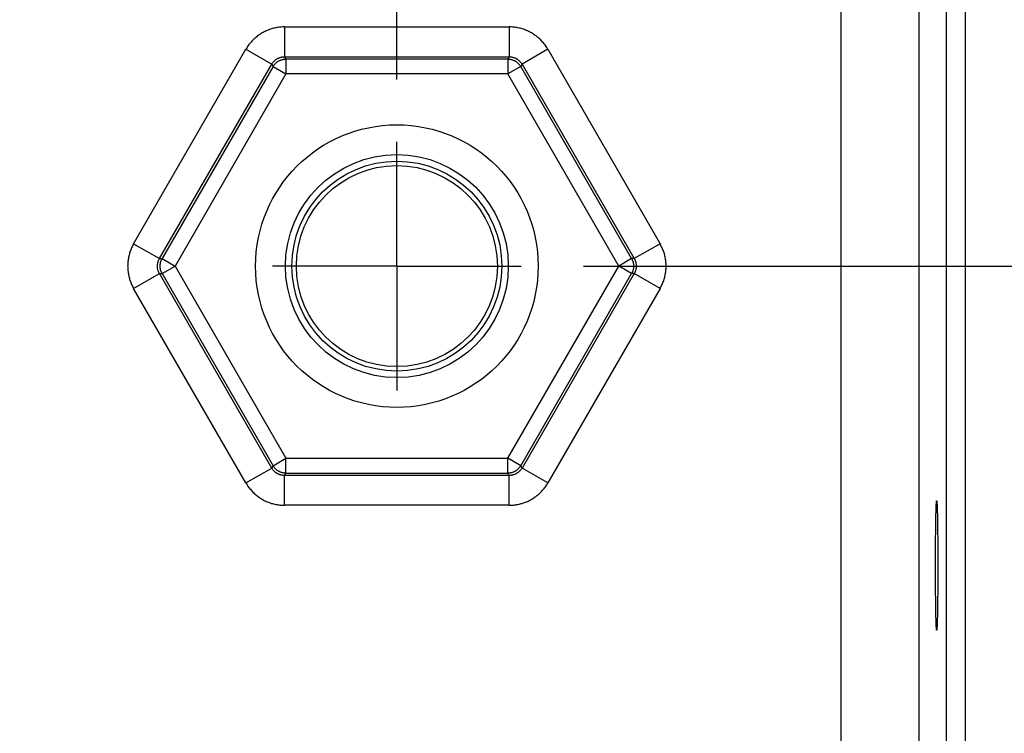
# Model space of a CAD drawing. Header units: inches. Extents: x 0 to 34, y 0 to 22.
# Tile 107 of 112: x 24.4 to 25.4, y 16 to 16.7. Entities that reach past the tile are written whole.
import ezdxf

# ---------------------------------------------------------------- set-up
doc = ezdxf.new("R2010")
doc.units = ezdxf.units.IN
doc.header["$LTSCALE"] = 1.87
doc.header["$MEASUREMENT"] = 0
doc.linetypes.add('CENTER', pattern=[0.6, 0.375, -0.075, 0.075, -0.075])
doc.layers.get('0').update_dxf_attribs({"linetype": 'CONTINUOUS'})
doc.layers.add('DEFAULT_1', color=7, linetype='CENTER')
doc.layers.add('DIMENSIONS', color=7, linetype='CONTINUOUS')
doc.styles.get("Standard").update_dxf_attribs({"font": 'txt', "width": 0.8})
doc.dimstyles.get("Standard").update_dxf_attribs({"dimtxt": 0.125, "dimasz": 0.18, "dimexe": 0.18, "dimexo": 0.0625, "dimgap": 0.09, "dimtad": 0, "dimtih": 1, "dimtoh": 1, "dimdec": 3, "dimzin": 4, "dimdsep": 46, "dimtxsty": 'STANDARD', "dimblk": '_FILLED', "dimblk1": '_FILLED', "dimblk2": '_FILLED', "dimcen": 0.09, "dimadec": 0, "dimazin": 0, "dimtol": 1, "dimtp": 0.01, "dimtm": 0.01, "dimtfac": 1, "dimtdec": 3, "dimtofl": 0, "dimtmove": 0, "dimatfit": 3, "dimldrblk": '_FILLED', "dimfxl": 1, "dimtolj": 1, "dimtzin": 4, "dimarcsym": 0})

# ---------------------------------------------------------------- blocks, each defined once
blk = doc.blocks.new('_FILLED')
at = {"color": 0, "linetype": 'BYBLOCK'}
blk.add_solid([(0, 0), (-1, 0.1736), (-1, -0.1736)], dxfattribs=at)
blk = doc.blocks.new('*D6')
at = {"layer": 'DIMENSIONS', "color": 2, "linetype": 'CONTINUOUS'}
for p, q in [((24.7914, 16.64255), (24.7914, 18.76181)), ((25.5704, 17.83622), (25.5704, 18.76181)), ((24.7914, 18.63681), (24.4314, 18.63681)), ((25.5704, 18.63681), (25.9304, 18.63681))]:
    blk.add_line(p, q, dxfattribs=at)
at = {"layer": 'DIMENSIONS', "color": 2, "linetype": 'CONTINUOUS', "xscale": 0.18, "yscale": 0.18, "zscale": 0.18}
blk.add_blockref('_FILLED', (24.7914, 18.63681), dxfattribs=at)
at = {"layer": 'DIMENSIONS', "color": 2, "linetype": 'CONTINUOUS', "xscale": 0.18, "yscale": 0.18, "zscale": 0.18, "rotation": 180}
blk.add_blockref('_FILLED', (25.5704, 18.63681), dxfattribs=at)
at = {"layer": 'DIMENSIONS', "color": 2, "linetype": 'CONTINUOUS', "width": 0.8}
for s, p in [('.779', (24.88106, 18.57431)), ('[', (24.88106, 18.38681)), (']', (25.48106, 18.38681)), ('19.79', (24.98106, 18.38681))]:
    blk.add_text(s, height=0.125, dxfattribs=at).set_placement(p)
blk = doc.blocks.new('*D7')
at = {"layer": 'DIMENSIONS', "color": 2, "linetype": 'CONTINUOUS'}
for p, q in [((22.0414, 16.64255), (22.0414, 18.76181)), ((24.7914, 16.64255), (24.7914, 18.76181)), ((22.0414, 18.63681), (22.54964, 18.63681)), ((24.7914, 18.63681), (23.99964, 18.63681))]:
    blk.add_line(p, q, dxfattribs=at)
at = {"layer": 'DIMENSIONS', "color": 2, "linetype": 'CONTINUOUS', "xscale": 0.18, "yscale": 0.18, "zscale": 0.18, "rotation": 180}
blk.add_blockref('_FILLED', (22.0414, 18.63681), dxfattribs=at)
at = {"layer": 'DIMENSIONS', "color": 2, "linetype": 'CONTINUOUS', "xscale": 0.18, "yscale": 0.18, "zscale": 0.18}
blk.add_blockref('_FILLED', (24.7914, 18.63681), dxfattribs=at)
at = {"layer": 'DIMENSIONS', "color": 2, "linetype": 'CONTINUOUS', "width": 0.8}
for s, p in [('[', (23.23714, 18.57431)), (']', (23.83714, 18.57431)), ('2.750', (22.61214, 18.57431)), ('69.85', (23.33714, 18.57431))]:
    blk.add_text(s, height=0.125, dxfattribs=at).set_placement(p)
blk = doc.blocks.new('*D8')
at = {"layer": 'DIMENSIONS', "color": 2, "linetype": 'CONTINUOUS'}
for p, q in [((24.979, 16.45495), (26.59717, 16.45495)), ((26.47217, 16.45495), (26.47217, 15.69743)), ((26.47217, 14.41971), (26.47217, 15.25993)), ((25.50391, 14.41971), (26.59717, 14.41971))]:
    blk.add_line(p, q, dxfattribs=at)
at = {"layer": 'DIMENSIONS', "color": 2, "linetype": 'CONTINUOUS', "xscale": 0.18, "yscale": 0.18, "zscale": 0.18}
for p, rotation in [((26.47217, 16.45495), 90), ((26.47217, 14.41971), 270)]:
    blk.add_blockref('_FILLED', p, dxfattribs=dict(at, rotation=rotation))
at = {"layer": 'DIMENSIONS', "color": 2, "linetype": 'CONTINUOUS', "width": 0.8}
for s, p in [('2.035', (26.17217, 15.50993)), ('[', (26.17217, 15.32243)), (']', (26.67217, 15.32243)), ('51.7', (26.27217, 15.32243))]:
    blk.add_text(s, height=0.125, dxfattribs=at).set_placement(p)

msp = doc.modelspace()

# ---------------------------------------------------------------- linework, layer by layer
at = {"color": 7, "linetype": 'CONTINUOUS'}
for p, q in [((25.23826, 14.59259), (25.23826, 17.7153)), ((25.34407, 14.64276), (25.34407, 17.66513)), ((25.36307, 14.64276), (25.36307, 17.66513)), ((25.31625, 17.63732), (25.31625, 14.67058)), ((24.67853, 16.69542), (24.90427, 16.69542)), ((24.67853, 16.69542), (24.67853, 16.66544)), ((24.90427, 16.69542), (24.90427, 16.66544)), ((24.52671, 16.47743), (24.63958, 16.67293)), ((24.63958, 16.67293), (24.66554, 16.65794)), ((24.67853, 16.66544), (24.90427, 16.66544)), ((24.67853, 16.66544), (24.67987, 16.66311)), ((24.90427, 16.66544), (24.90292, 16.66311)), ((24.94321, 16.67293), (24.91725, 16.65794)), ((24.94321, 16.67293), (25.05609, 16.47743)), ((24.55267, 16.46244), (24.66554, 16.65794)), ((24.66688, 16.65562), (24.55536, 16.46244)), ((24.66554, 16.65794), (24.66688, 16.65562)), ((24.66688, 16.65562), (24.67987, 16.64812)), ((24.90292, 16.66311), (24.67987, 16.66311)), ((24.67987, 16.66311), (24.67987, 16.64812)), ((24.90292, 16.66311), (24.90292, 16.64812)), ((24.91591, 16.65562), (24.90292, 16.64812)), ((24.91725, 16.65794), (24.91591, 16.65562)), ((25.02744, 16.46244), (24.91591, 16.65562)), ((24.91725, 16.65794), (25.03012, 16.46244)), ((24.67987, 16.64812), (24.56834, 16.45495)), ((24.90292, 16.64812), (24.67987, 16.64812)), ((25.01445, 16.45495), (24.90292, 16.64812)), ((24.52671, 16.47743), (24.55267, 16.46244)), ((25.05609, 16.47743), (25.03012, 16.46244)), ((24.55267, 16.46244), (24.55536, 16.46244)), ((24.55536, 16.46244), (24.56834, 16.45495)), ((25.02744, 16.46244), (25.01445, 16.45495)), ((25.03012, 16.46244), (25.02744, 16.46244)), ((24.52671, 16.43246), (24.55267, 16.44745)), ((24.55267, 16.44745), (24.55536, 16.44745)), ((24.66554, 16.25195), (24.55267, 16.44745)), ((24.55536, 16.44745), (24.56834, 16.45495)), ((24.55536, 16.44745), (24.66688, 16.25428)), ((24.56834, 16.45495), (24.67987, 16.26177)), ((24.90292, 16.26177), (25.01445, 16.45495)), ((24.91591, 16.25428), (25.02744, 16.44745)), ((25.03012, 16.44745), (24.91725, 16.25195)), ((25.02744, 16.44745), (25.01445, 16.45495)), ((25.03012, 16.44745), (25.02744, 16.44745)), ((25.05609, 16.43246), (25.03012, 16.44745)), ((24.63958, 16.23696), (24.52671, 16.43246)), ((25.05609, 16.43246), (24.94321, 16.23696)), ((24.66688, 16.25428), (24.67987, 16.26177)), ((24.67987, 16.26177), (24.90292, 16.26177)), ((24.67987, 16.24678), (24.67987, 16.26177)), ((24.91591, 16.25428), (24.90292, 16.26177)), ((24.90292, 16.24678), (24.90292, 16.26177)), ((24.63958, 16.23696), (24.66554, 16.25195)), ((24.66554, 16.25195), (24.66688, 16.25428)), ((24.91725, 16.25195), (24.91591, 16.25428)), ((24.94321, 16.23696), (24.91725, 16.25195)), ((24.67853, 16.24446), (24.67987, 16.24678)), ((24.90427, 16.24446), (24.67853, 16.24446)), ((24.67853, 16.21448), (24.67853, 16.24446)), ((24.67987, 16.24678), (24.90292, 16.24678)), ((24.90427, 16.24446), (24.90292, 16.24678)), ((24.90427, 16.21448), (24.90427, 16.24446)), ((24.90427, 16.21448), (24.67853, 16.21448))]:
    msp.add_line(p, q, dxfattribs=at)
for radius in [0.14207, 0.11208, 0.10553, 0.10103]:
    msp.add_circle((24.7914, 16.45495), radius, dxfattribs=at)
for points, knots in [([(24.67853, 16.69542), (24.67778, 16.69542), (24.6763, 16.69538), (24.67407, 16.69522), (24.67185, 16.69494), (24.66964, 16.69455), (24.66744, 16.69405), (24.66528, 16.69344), (24.66315, 16.69273), (24.66106, 16.69191), (24.65901, 16.69098), (24.65701, 16.68996), (24.65507, 16.68884), (24.65318, 16.68762), (24.65136, 16.68631), (24.6496, 16.68491), (24.64792, 16.68342), (24.64631, 16.68185), (24.64478, 16.6802), (24.64333, 16.67848), (24.64198, 16.67669), (24.64072, 16.67484), (24.63995, 16.67357), (24.63958, 16.67293)], [0, 0, 0, 0, 0.047169, 0.094594, 0.142202, 0.189922, 0.237677, 0.285399, 0.333079, 0.380747, 0.428424, 0.476109, 0.523798, 0.571483, 0.619156, 0.666816, 0.714487, 0.762202, 0.80996, 0.857692, 0.905324, 0.952784, 1, 1, 1, 1]), ([(24.94321, 16.67293), (24.94284, 16.67357), (24.94207, 16.67484), (24.94081, 16.67669), (24.93946, 16.67847), (24.93802, 16.6802), (24.93649, 16.68185), (24.93488, 16.68342), (24.9332, 16.6849), (24.93144, 16.6863), (24.92962, 16.68762), (24.92773, 16.68883), (24.92578, 16.68996), (24.92379, 16.69098), (24.92174, 16.69191), (24.91965, 16.69273), (24.91752, 16.69344), (24.91535, 16.69405), (24.91316, 16.69455), (24.91095, 16.69494), (24.90872, 16.69522), (24.90649, 16.69538), (24.90501, 16.69542), (24.90427, 16.69542)], [0, 0, 0, 0, 0.047169, 0.094594, 0.142202, 0.189922, 0.237677, 0.285399, 0.333079, 0.380747, 0.428424, 0.476109, 0.523798, 0.571483, 0.619156, 0.666816, 0.714487, 0.762202, 0.80996, 0.857692, 0.905324, 0.952784, 1, 1, 1, 1]), ([(24.66554, 16.65794), (24.66571, 16.65823), (24.66605, 16.65878), (24.66662, 16.65958), (24.66725, 16.66034), (24.66792, 16.66106), (24.66863, 16.66173), (24.66939, 16.66235), (24.67019, 16.66292), (24.67102, 16.66344), (24.67189, 16.66391), (24.67278, 16.66431), (24.6737, 16.66466), (24.67464, 16.66494), (24.6756, 16.66516), (24.67656, 16.66532), (24.67754, 16.66542), (24.6782, 16.66544), (24.67853, 16.66544)], [0, 0, 0, 0, 0.062651, 0.12523, 0.187751, 0.250228, 0.312669, 0.375086, 0.4375, 0.499936, 0.562408, 0.624901, 0.687392, 0.749873, 0.812357, 0.874859, 0.937399, 1, 1, 1, 1]), ([(24.90427, 16.66544), (24.90459, 16.66544), (24.90525, 16.66542), (24.90623, 16.66532), (24.9072, 16.66516), (24.90815, 16.66494), (24.90909, 16.66466), (24.91001, 16.66431), (24.91091, 16.66391), (24.91177, 16.66344), (24.9126, 16.66293), (24.9134, 16.66235), (24.91416, 16.66173), (24.91488, 16.66106), (24.91555, 16.66034), (24.91617, 16.65958), (24.91674, 16.65878), (24.91709, 16.65822), (24.91725, 16.65794)], [0, 0, 0, 0, 0.062651, 0.12523, 0.187751, 0.250228, 0.312669, 0.375086, 0.4375, 0.499936, 0.562408, 0.624901, 0.687392, 0.749873, 0.812357, 0.874859, 0.937399, 1, 1, 1, 1]), ([(24.66688, 16.65562), (24.66705, 16.6559), (24.66739, 16.65645), (24.66797, 16.65725), (24.66859, 16.65801), (24.66926, 16.65873), (24.66998, 16.6594), (24.67074, 16.66002), (24.67153, 16.66059), (24.67237, 16.66111), (24.67323, 16.66157), (24.67413, 16.66198), (24.67505, 16.66232), (24.67599, 16.66261), (24.67694, 16.66283), (24.67791, 16.66299), (24.67889, 16.66309), (24.67954, 16.66311), (24.67987, 16.66311)], [0, 0, 0, 0, 0.062493, 0.124989, 0.187487, 0.249987, 0.312489, 0.374992, 0.437496, 0.5, 0.562504, 0.625008, 0.687511, 0.750013, 0.812513, 0.875011, 0.937507, 1, 1, 1, 1]), ([(24.90292, 16.66311), (24.90325, 16.66311), (24.9039, 16.66309), (24.90488, 16.66299), (24.90585, 16.66283), (24.9068, 16.66261), (24.90774, 16.66233), (24.90866, 16.66198), (24.90956, 16.66157), (24.91042, 16.66111), (24.91126, 16.66059), (24.91205, 16.66002), (24.91281, 16.6594), (24.91353, 16.65873), (24.9142, 16.65801), (24.91483, 16.65725), (24.9154, 16.65645), (24.91574, 16.6559), (24.91591, 16.65562)], [0, 0, 0, 0, 0.062347, 0.124717, 0.187152, 0.24966, 0.312209, 0.374743, 0.437264, 0.499791, 0.56232, 0.624857, 0.68739, 0.749915, 0.812439, 0.874965, 0.937489, 1, 1, 1, 1]), ([(24.52671, 16.47743), (24.52634, 16.47679), (24.52563, 16.47549), (24.52466, 16.47348), (24.52378, 16.47141), (24.52301, 16.4693), (24.52235, 16.46715), (24.52179, 16.46497), (24.52135, 16.46277), (24.52101, 16.46055), (24.52079, 16.45832), (24.52068, 16.45607), (24.52068, 16.45383), (24.52079, 16.45158), (24.52101, 16.44935), (24.52135, 16.44713), (24.52179, 16.44493), (24.52235, 16.44275), (24.52301, 16.4406), (24.52378, 16.43849), (24.52465, 16.43642), (24.52563, 16.43441), (24.52634, 16.4331), (24.52671, 16.43246)], [0, 0, 0, 0, 0.047169, 0.094594, 0.142202, 0.189922, 0.237677, 0.285399, 0.333079, 0.380747, 0.428424, 0.476109, 0.523798, 0.571483, 0.619156, 0.666816, 0.714487, 0.762202, 0.80996, 0.857692, 0.905324, 0.952784, 1, 1, 1, 1]), ([(25.05609, 16.43246), (25.05646, 16.4331), (25.05717, 16.43441), (25.05814, 16.43642), (25.05901, 16.43848), (25.05978, 16.44059), (25.06044, 16.44274), (25.061, 16.44492), (25.06144, 16.44712), (25.06178, 16.44934), (25.062, 16.45158), (25.06212, 16.45382), (25.06212, 16.45607), (25.062, 16.45831), (25.06178, 16.46055), (25.06144, 16.46277), (25.061, 16.46497), (25.06044, 16.46715), (25.05978, 16.4693), (25.05901, 16.47141), (25.05814, 16.47347), (25.05717, 16.47549), (25.05646, 16.47679), (25.05609, 16.47743)], [0, 0, 0, 0, 0.047169, 0.094594, 0.142202, 0.189922, 0.237677, 0.285399, 0.333079, 0.380747, 0.428424, 0.476109, 0.523798, 0.571483, 0.619156, 0.666816, 0.714487, 0.762202, 0.80996, 0.857692, 0.905324, 0.952784, 1, 1, 1, 1]), ([(24.55267, 16.44745), (24.55251, 16.44774), (24.5522, 16.44831), (24.55179, 16.44921), (24.55144, 16.45013), (24.55116, 16.45107), (24.55093, 16.45202), (24.55077, 16.45299), (24.55068, 16.45397), (24.55065, 16.45495), (24.55068, 16.45593), (24.55077, 16.4569), (24.55094, 16.45787), (24.55116, 16.45883), (24.55144, 16.45977), (24.55179, 16.46069), (24.5522, 16.46158), (24.55251, 16.46216), (24.55267, 16.46244)], [0, 0, 0, 0, 0.062651, 0.12523, 0.187751, 0.250228, 0.312669, 0.375086, 0.4375, 0.499936, 0.562408, 0.624901, 0.687392, 0.749873, 0.812357, 0.874859, 0.937399, 1, 1, 1, 1]), ([(24.55536, 16.44745), (24.55519, 16.44773), (24.55489, 16.44831), (24.55448, 16.4492), (24.55414, 16.45012), (24.55385, 16.45106), (24.55363, 16.45202), (24.55347, 16.45299), (24.55337, 16.45396), (24.55334, 16.45494), (24.55337, 16.45593), (24.55347, 16.4569), (24.55363, 16.45787), (24.55385, 16.45883), (24.55413, 16.45977), (24.55448, 16.46069), (24.55488, 16.46158), (24.55519, 16.46216), (24.55536, 16.46244)], [0, 0, 0, 0, 0.062347, 0.124717, 0.187152, 0.24966, 0.312209, 0.374743, 0.437264, 0.499791, 0.56232, 0.624857, 0.68739, 0.749915, 0.812439, 0.874965, 0.937489, 1, 1, 1, 1]), ([(25.02744, 16.46244), (25.0276, 16.46216), (25.02791, 16.46158), (25.02831, 16.46069), (25.02866, 16.45977), (25.02894, 16.45883), (25.02916, 16.45787), (25.02932, 16.4569), (25.02942, 16.45593), (25.02945, 16.45494), (25.02942, 16.45396), (25.02932, 16.45299), (25.02916, 16.45202), (25.02894, 16.45106), (25.02866, 16.45012), (25.02831, 16.4492), (25.02791, 16.44831), (25.0276, 16.44773), (25.02744, 16.44745)], [0, 0, 0, 0, 0.062511, 0.125035, 0.187561, 0.250085, 0.31261, 0.375143, 0.43768, 0.500209, 0.562736, 0.625257, 0.687791, 0.75034, 0.812848, 0.875283, 0.937653, 1, 1, 1, 1]), ([(25.03012, 16.46244), (25.03028, 16.46216), (25.03059, 16.46158), (25.031, 16.46069), (25.03135, 16.45977), (25.03163, 16.45883), (25.03186, 16.45787), (25.03202, 16.4569), (25.03211, 16.45593), (25.03215, 16.45495), (25.03211, 16.45397), (25.03202, 16.45299), (25.03186, 16.45202), (25.03163, 16.45107), (25.03135, 16.45013), (25.031, 16.44921), (25.03059, 16.44831), (25.03028, 16.44774), (25.03012, 16.44745)], [0, 0, 0, 0, 0.062651, 0.12523, 0.187751, 0.250228, 0.312669, 0.375086, 0.4375, 0.499936, 0.562408, 0.624901, 0.687392, 0.749873, 0.812357, 0.874859, 0.937399, 1, 1, 1, 1]), ([(24.67853, 16.24446), (24.6782, 16.24446), (24.67754, 16.24448), (24.67656, 16.24457), (24.67559, 16.24473), (24.67464, 16.24496), (24.6737, 16.24524), (24.67278, 16.24558), (24.67189, 16.24599), (24.67102, 16.24645), (24.67019, 16.24697), (24.66939, 16.24754), (24.66863, 16.24816), (24.66792, 16.24884), (24.66725, 16.24955), (24.66662, 16.25031), (24.66605, 16.25111), (24.66571, 16.25167), (24.66554, 16.25195)], [0, 0, 0, 0, 0.062651, 0.12523, 0.187751, 0.250228, 0.312669, 0.375086, 0.4375, 0.499936, 0.562408, 0.624901, 0.687392, 0.749873, 0.812357, 0.874859, 0.937399, 1, 1, 1, 1]), ([(24.67987, 16.24678), (24.67954, 16.24678), (24.67889, 16.24681), (24.67791, 16.2469), (24.67694, 16.24706), (24.67599, 16.24729), (24.67505, 16.24757), (24.67413, 16.24792), (24.67323, 16.24832), (24.67237, 16.24878), (24.67153, 16.2493), (24.67074, 16.24987), (24.66998, 16.2505), (24.66926, 16.25117), (24.66859, 16.25188), (24.66797, 16.25264), (24.66739, 16.25344), (24.66705, 16.254), (24.66688, 16.25428)], [0, 0, 0, 0, 0.062493, 0.124989, 0.187487, 0.249987, 0.312489, 0.374992, 0.437496, 0.5, 0.562504, 0.625008, 0.687511, 0.750013, 0.812513, 0.875011, 0.937507, 1, 1, 1, 1]), ([(24.91591, 16.25428), (24.91574, 16.254), (24.9154, 16.25344), (24.91483, 16.25264), (24.9142, 16.25188), (24.91353, 16.25117), (24.91281, 16.2505), (24.91206, 16.24987), (24.91126, 16.2493), (24.91042, 16.24878), (24.90956, 16.24832), (24.90866, 16.24792), (24.90775, 16.24757), (24.90681, 16.24729), (24.90585, 16.24706), (24.90488, 16.2469), (24.90391, 16.24681), (24.90325, 16.24678), (24.90292, 16.24678)], [0, 0, 0, 0, 0.062493, 0.124989, 0.187487, 0.249987, 0.312489, 0.374992, 0.437496, 0.5, 0.562504, 0.625008, 0.687511, 0.750013, 0.812513, 0.875011, 0.937507, 1, 1, 1, 1]), ([(24.91725, 16.25195), (24.91709, 16.25167), (24.91674, 16.25111), (24.91617, 16.25031), (24.91555, 16.24955), (24.91488, 16.24884), (24.91416, 16.24816), (24.9134, 16.24754), (24.9126, 16.24697), (24.91177, 16.24645), (24.91091, 16.24599), (24.91001, 16.24558), (24.90909, 16.24524), (24.90815, 16.24495), (24.9072, 16.24473), (24.90623, 16.24457), (24.90525, 16.24448), (24.90459, 16.24446), (24.90427, 16.24446)], [0, 0, 0, 0, 0.062651, 0.12523, 0.187751, 0.250228, 0.312669, 0.375086, 0.4375, 0.499936, 0.562408, 0.624901, 0.687392, 0.749873, 0.812357, 0.874859, 0.937399, 1, 1, 1, 1]), ([(24.63958, 16.23696), (24.63995, 16.23632), (24.64072, 16.23505), (24.64198, 16.23321), (24.64333, 16.23142), (24.64477, 16.2297), (24.6463, 16.22805), (24.64791, 16.22648), (24.6496, 16.22499), (24.65135, 16.22359), (24.65317, 16.22228), (24.65506, 16.22106), (24.65701, 16.21994), (24.65901, 16.21891), (24.66105, 16.21799), (24.66314, 16.21717), (24.66527, 16.21645), (24.66744, 16.21585), (24.66963, 16.21535), (24.67184, 16.21496), (24.67407, 16.21468), (24.6763, 16.21451), (24.67778, 16.21448), (24.67853, 16.21448)], [0, 0, 0, 0, 0.047169, 0.094594, 0.142202, 0.189922, 0.237677, 0.285399, 0.333079, 0.380747, 0.428424, 0.476109, 0.523798, 0.571483, 0.619156, 0.666816, 0.714487, 0.762202, 0.80996, 0.857692, 0.905324, 0.952784, 1, 1, 1, 1]), ([(24.90427, 16.21448), (24.90501, 16.21448), (24.90649, 16.21451), (24.90872, 16.21468), (24.91094, 16.21496), (24.91316, 16.21535), (24.91535, 16.21584), (24.91751, 16.21645), (24.91964, 16.21717), (24.92173, 16.21799), (24.92378, 16.21891), (24.92578, 16.21993), (24.92773, 16.22106), (24.92961, 16.22228), (24.93144, 16.22359), (24.93319, 16.22499), (24.93488, 16.22648), (24.93648, 16.22805), (24.93801, 16.22969), (24.93946, 16.23142), (24.94081, 16.23321), (24.94207, 16.23505), (24.94284, 16.23632), (24.94321, 16.23696)], [0, 0, 0, 0, 0.047169, 0.094594, 0.142202, 0.189922, 0.237677, 0.285399, 0.333079, 0.380747, 0.428424, 0.476109, 0.523798, 0.571483, 0.619156, 0.666816, 0.714487, 0.762202, 0.80996, 0.857692, 0.905324, 0.952784, 1, 1, 1, 1]), ([(25.33422, 16.08899), (25.33419, 16.08899), (25.33415, 16.08911), (25.33411, 16.08929), (25.33406, 16.08964), (25.33401, 16.0901), (25.33396, 16.09071), (25.33391, 16.09144), (25.33386, 16.0923), (25.33381, 16.09329), (25.33377, 16.09441), (25.33372, 16.09565), (25.33367, 16.09701), (25.33363, 16.09848), (25.33359, 16.10008), (25.33354, 16.10178), (25.3335, 16.10359), (25.33346, 16.10551), (25.33343, 16.10753), (25.33339, 16.10964), (25.33336, 16.11185), (25.33332, 16.11414), (25.33329, 16.11651), (25.33326, 16.11897), (25.33324, 16.12149), (25.33321, 16.12408), (25.33319, 16.12674), (25.33317, 16.12945), (25.33315, 16.13221), (25.33313, 16.13502), (25.33312, 16.13786), (25.33311, 16.14074), (25.3331, 16.14365), (25.33309, 16.14657), (25.33309, 16.14952), (25.33309, 16.15247), (25.33309, 16.15542), (25.33309, 16.15838), (25.33309, 16.16132), (25.3331, 16.16425), (25.33311, 16.16715), (25.33312, 16.17003), (25.33313, 16.17288), (25.33315, 16.17568), (25.33317, 16.17845), (25.33319, 16.18116), (25.33321, 16.18381), (25.33324, 16.1864), (25.33326, 16.18893), (25.33329, 16.19138), (25.33332, 16.19376), (25.33336, 16.19605), (25.33339, 16.19825), (25.33343, 16.20037), (25.33346, 16.20238), (25.3335, 16.2043), (25.33354, 16.20611), (25.33359, 16.20782), (25.33363, 16.20941), (25.33367, 16.21089), (25.33372, 16.21225), (25.33377, 16.21349), (25.33381, 16.2146), (25.33386, 16.21559), (25.33391, 16.21646), (25.33396, 16.21719), (25.33401, 16.21779), (25.33406, 16.21825), (25.33411, 16.21861), (25.33415, 16.21879), (25.33419, 16.21891), (25.33422, 16.21891)], [0, 0, 0, 0, 0.000652, 0.002255, 0.004869, 0.008501, 0.013146, 0.018796, 0.025444, 0.033071, 0.041665, 0.051211, 0.06168, 0.073062, 0.085328, 0.098448, 0.112407, 0.127162, 0.142692, 0.158966, 0.175937, 0.193588, 0.211872, 0.230746, 0.250188, 0.270138, 0.290568, 0.311436, 0.332684, 0.35429, 0.376194, 0.398348, 0.420723, 0.443253, 0.465904, 0.488631, 0.511369, 0.534096, 0.556747, 0.579277, 0.601652, 0.623806, 0.64571, 0.667316, 0.688564, 0.709432, 0.729862, 0.749812, 0.769254, 0.788128, 0.806412, 0.824063, 0.841034, 0.857308, 0.872838, 0.887593, 0.901552, 0.914672, 0.926938, 0.93832, 0.948789, 0.958335, 0.966929, 0.974556, 0.981204, 0.986854, 0.991499, 0.995131, 0.997745, 0.999348, 1, 1, 1, 1]), ([(25.33422, 16.21891), (25.33425, 16.21891), (25.33429, 16.21879), (25.33433, 16.21861), (25.33438, 16.21825), (25.33443, 16.21779), (25.33448, 16.21719), (25.33453, 16.21646), (25.33458, 16.21559), (25.33463, 16.2146), (25.33467, 16.21349), (25.33472, 16.21225), (25.33477, 16.21089), (25.33481, 16.20941), (25.33485, 16.20782), (25.3349, 16.20611), (25.33494, 16.2043), (25.33498, 16.20238), (25.33501, 16.20037), (25.33505, 16.19825), (25.33508, 16.19605), (25.33512, 16.19376), (25.33515, 16.19138), (25.33518, 16.18893), (25.3352, 16.1864), (25.33523, 16.18381), (25.33525, 16.18116), (25.33527, 16.17845), (25.33529, 16.17568), (25.3353, 16.17288), (25.33532, 16.17003), (25.33533, 16.16715), (25.33534, 16.16425), (25.33535, 16.16132), (25.33535, 16.15838), (25.33535, 16.15542), (25.33535, 16.15247), (25.33535, 16.14952), (25.33535, 16.14657), (25.33534, 16.14365), (25.33533, 16.14074), (25.33532, 16.13786), (25.3353, 16.13502), (25.33529, 16.13221), (25.33527, 16.12945), (25.33525, 16.12674), (25.33523, 16.12408), (25.3352, 16.12149), (25.33518, 16.11897), (25.33515, 16.11651), (25.33512, 16.11414), (25.33508, 16.11185), (25.33505, 16.10964), (25.33501, 16.10753), (25.33498, 16.10551), (25.33494, 16.10359), (25.3349, 16.10178), (25.33485, 16.10008), (25.33481, 16.09848), (25.33477, 16.09701), (25.33472, 16.09565), (25.33467, 16.09441), (25.33463, 16.09329), (25.33458, 16.0923), (25.33453, 16.09144), (25.33448, 16.09071), (25.33443, 16.0901), (25.33438, 16.08964), (25.33433, 16.08929), (25.33429, 16.08911), (25.33425, 16.08899), (25.33422, 16.08899)], [0, 0, 0, 0, 0.000652, 0.002255, 0.004869, 0.008501, 0.013146, 0.018796, 0.025444, 0.033071, 0.041665, 0.051211, 0.06168, 0.073062, 0.085328, 0.098448, 0.112407, 0.127162, 0.142692, 0.158966, 0.175937, 0.193588, 0.211872, 0.230746, 0.250188, 0.270138, 0.290568, 0.311436, 0.332684, 0.35429, 0.376194, 0.398348, 0.420723, 0.443253, 0.465904, 0.488631, 0.511369, 0.534096, 0.556747, 0.579277, 0.601652, 0.623806, 0.64571, 0.667316, 0.688564, 0.709432, 0.729862, 0.749812, 0.769254, 0.788128, 0.806412, 0.824063, 0.841034, 0.857308, 0.872838, 0.887593, 0.901552, 0.914672, 0.926938, 0.93832, 0.948789, 0.958335, 0.966929, 0.974556, 0.981204, 0.986854, 0.991499, 0.995131, 0.997745, 0.999348, 1, 1, 1, 1])]:
    msp.add_open_spline(points, degree=3, knots=knots, dxfattribs=at)
at = {"layer": 'DEFAULT_1', "color": 7, "linetype": 'CENTER'}
for q in [(24.7914, 16.58005), (24.6663, 16.45495), (24.9165, 16.45495), (24.7914, 16.32985)]:
    msp.add_line((24.7914, 16.45495), q, dxfattribs=at)

# ---------------------------------------------------------------- dimensions: what is measured, and where the dimension line sits
at = {"layer": 'DIMENSIONS', "color": 2, "linetype": 'CONTINUOUS'}
for base, p1, p2, angle, picture, middle in [((22.0414, 18.63681), (24.7914, 16.64255), (22.0414, 16.64255), 180, '*D7', (23.27464, 18.63681)), ((26.47217, 14.41971), (24.979, 16.45495), (25.50391, 14.41971), 270, '*D8', (26.47217, 15.47868))]:
    dim = msp.add_linear_dim(base=base, p1=p1, p2=p2, angle=angle, dimstyle='Standard', dxfattribs=at)
    dim.commit()
    dim.dimension.update_dxf_attribs({"geometry": picture, "text_midpoint": middle, "dimtype": 160})
dim = msp.add_linear_dim(base=(25.5704, 18.63681), p1=(24.7914, 16.64255), p2=(25.5704, 17.83622), dimstyle='Standard', dxfattribs=at)
dim.commit()
dim.dimension.update_dxf_attribs({"geometry": '*D6', "text_midpoint": (25.23106, 18.54306), "dimtype": 160})

doc.saveas('drawing.dxf')
